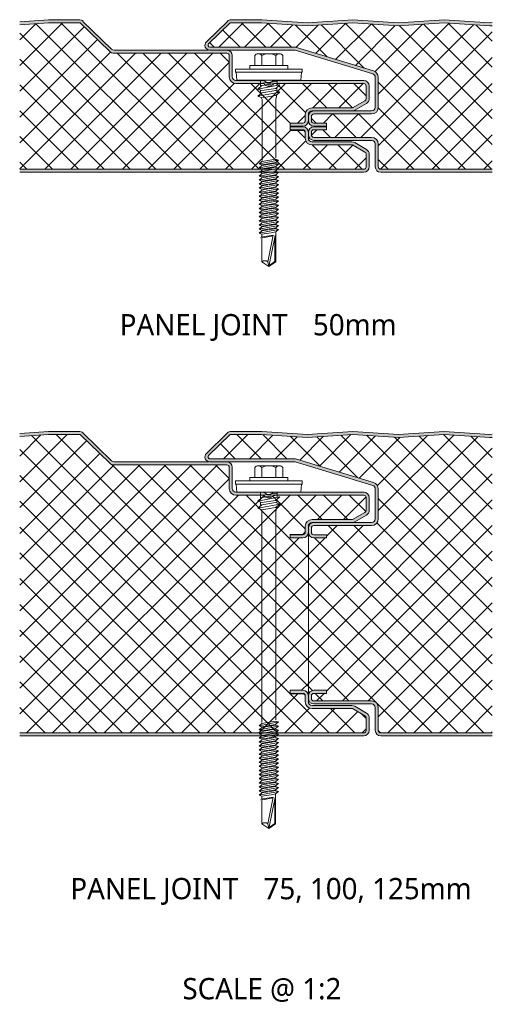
# Model space of a CAD drawing. Header units: millimetres. Extents: x 5533 to 13747, y -1673 to 7163.
# Tile 1 of 10: x 9549 to 9704, y -1616 to -1292. Entities that reach past the tile are written whole.
import ezdxf

# ---------------------------------------------------------------- set-up
doc = ezdxf.new("R2010")
doc.units = ezdxf.units.MM
doc.layers.add('A-DETL-GENF', color=92, linetype='Continuous', lineweight=13)
doc.layers.add('G-ANNO-TEXT', color=231, linetype='Continuous', lineweight=9)
doc.styles.add('Yu Gothic_2', font='Yu Gothic.ttf', dxfattribs={"height": 7})
doc.styles.add('Yu Gothic_B', font='Yu Gothic.ttf', dxfattribs={"height": 7})
pattern_1 = [(45, (-4111.38, 1341.802), (-4.242641, 4.242641), []), (135, (-4111.38, 1341.802), (-4.242641, -4.242641), [])]
pattern_2 = [(45, (-4111.38, 1527.248), (-4.242641, 4.242641), []), (135, (-4111.38, 1527.248), (-4.242641, -4.242641), [])]

# ---------------------------------------------------------------- blocks, each defined once
blk = doc.blocks.new('HFX 1000 - SATINLINE - FLAT - HFX 1000 50mm - JOINT - SATINLINE - FLAT-4508032-ALL PANELS 13')
at = {"layer": 'A-DETL-GENF'}
h = blk.add_hatch(color=256, dxfattribs=at)
h.paths.add_polyline_path([(0, 0), (113.09, 0), (113.55, 0.06), (113.99, 0.24), (114.36, 0.53), (114.65, 0.9), (114.83, 1.33), (114.89, 1.8), (114.89, 5.96), (114.83, 6.43), (114.65, 6.86), (114.36, 7.23), (113.99, 7.52), (110.11, 9.76), (109.67, 9.94), (109.21, 10), (96.09, 10), (95.78, 10.04), (95.49, 10.16), (95.24, 10.35), (95.05, 10.6), (94.93, 10.89), (94.89, 11.2), (94.88, 13.22), (94.83, 13.67), (94.65, 14.1), (94.36, 14.47), (93.99, 14.76), (93.55, 14.94), (93.09, 15), (88.89, 15), (88.89, 14), (93.09, 14), (93.29, 13.97), (93.49, 13.89), (93.65, 13.76), (93.78, 13.59), (93.86, 13.41), (93.89, 13.2), (93.89, 11.18), (93.96, 10.63), (94.18, 10.1), (94.53, 9.64), (94.99, 9.29), (95.52, 9.07), (96.09, 9), (109.42, 9), (113.49, 6.65), (113.65, 6.53), (113.78, 6.36), (113.86, 6.17), (113.89, 5.95), (113.89, 1.8), (113.86, 1.59), (113.78, 1.4), (113.65, 1.23), (113.49, 1.11), (113.29, 1.03), (113.09, 1), (0, 1)])
h.paths.add_polyline_path([(88.89, 15.2), (93.09, 15.2), (93.55, 15.26), (93.99, 15.44), (94.36, 15.72), (94.65, 16.1), (94.83, 16.53), (94.88, 17), (94.89, 19), (94.95, 19.35), (95.05, 19.6), (95.24, 19.84), (95.52, 20.05), (95.78, 20.16), (96.09, 20.2), (109.21, 20.2), (109.67, 20.26), (110.11, 20.44), (113.99, 22.68), (114.36, 22.96), (114.65, 23.33), (114.83, 23.77), (114.89, 24.23), (114.89, 28.4), (114.83, 28.86), (114.65, 29.3), (114.36, 29.67), (113.99, 29.95), (113.55, 30.13), (113.09, 30.2), (83.94, 30.2), (83.54, 30.15), (83.22, 30.04), (82.93, 29.89), (82.59, 29.58), (82.37, 29.41), (82.17, 29.33), (81.92, 29.29), (81.68, 29.31), (81.44, 29.39), (81.24, 29.53), (80.95, 29.81), (80.56, 30.04), (80.23, 30.15), (79.84, 30.2), (71.09, 30.2), (70.78, 30.24), (70.49, 30.36), (70.24, 30.55), (70.05, 30.8), (69.93, 31.08), (69.89, 31.4), (69.89, 38.4), (69.83, 38.86), (69.65, 39.3), (69.36, 39.67), (68.99, 39.95), (68.55, 40.13), (68.09, 40.2), (31.04, 40.2), (30.73, 40.23), (30.44, 40.35), (30.2, 40.54), (20.8, 49.68), (20.5, 49.92), (20.16, 50.09), (19.8, 50.18), (19.42, 50.19), (9.41, 50.19), (0, 49.56), (0, 48.56), (9.44, 49.19), (19.88, 49.19), (29.5, 39.82), (29.95, 39.48), (30.48, 39.27), (31.04, 39.2), (68.09, 39.2), (68.29, 39.17), (68.49, 39.09), (68.65, 38.96), (68.78, 38.8), (68.86, 38.6), (68.89, 38.4), (68.89, 31.4), (68.96, 30.83), (69.18, 30.3), (69.53, 29.84), (69.99, 29.49), (70.52, 29.27), (71.09, 29.2), (80.24, 29.2), (80.56, 28.83), (80.96, 28.56), (81.41, 28.39), (81.89, 28.33), (82.37, 28.39), (82.82, 28.56), (83.22, 28.83), (83.54, 29.2), (113.09, 29.2), (113.29, 29.17), (113.49, 29.09), (113.65, 28.96), (113.78, 28.8), (113.86, 28.6), (113.89, 28.4), (113.89, 24.23), (113.86, 24.03), (113.78, 23.83), (113.65, 23.67), (113.49, 23.54), (109.42, 21.2), (96.09, 21.2), (95.52, 21.12), (94.99, 20.9), (94.53, 20.55), (94.18, 20.1), (93.96, 19.56), (93.89, 19), (93.89, 17), (93.86, 16.79), (93.78, 16.6), (93.65, 16.43), (93.49, 16.3), (93.29, 16.22), (93.09, 16.2), (88.89, 16.2)])
h = blk.add_hatch(dxfattribs=at)
h.set_pattern_fill('FP_5', color=256, style=0, pattern_type=2)
h.set_pattern_definition(pattern_1)
h.paths.add_polyline_path([(0, 1), (113.09, 1), (113.29, 1.03), (113.49, 1.11), (113.65, 1.23), (113.78, 1.4), (113.86, 1.59), (113.89, 1.8), (113.89, 5.96), (113.86, 6.17), (113.78, 6.36), (113.65, 6.53), (113.49, 6.65), (109.42, 9), (96.09, 9), (95.52, 9.07), (94.99, 9.29), (94.53, 9.64), (94.18, 10.1), (93.96, 10.63), (93.88, 11.2), (93.88, 13.07), (93.84, 13.26), (93.76, 13.44), (93.63, 13.59), (93.47, 13.71), (93.28, 13.78), (93.09, 13.8), (88.89, 13.8), (88.89, 16.2), (93.09, 16.2), (93.29, 16.22), (93.49, 16.3), (93.65, 16.43), (93.78, 16.6), (93.86, 16.79), (93.89, 17), (93.89, 19), (93.96, 19.56), (94.18, 20.1), (94.53, 20.55), (94.99, 20.9), (95.52, 21.12), (96.09, 21.2), (109.42, 21.2), (113.49, 23.54), (113.65, 23.67), (113.78, 23.83), (113.86, 24.03), (113.89, 24.23), (113.89, 28.4), (113.86, 28.6), (113.78, 28.8), (113.65, 28.96), (113.49, 29.09), (113.29, 29.17), (113.09, 29.2), (83.54, 29.2), (83.22, 28.83), (82.82, 28.56), (82.37, 28.39), (81.89, 28.33), (81.41, 28.39), (80.96, 28.56), (80.56, 28.83), (80.24, 29.2), (71.09, 29.2), (70.52, 29.27), (69.99, 29.49), (69.53, 29.84), (69.18, 30.3), (68.96, 30.83), (68.89, 31.4), (68.89, 38.4), (68.86, 38.6), (68.78, 38.8), (68.65, 38.96), (68.49, 39.09), (68.29, 39.17), (68.09, 39.2), (30.94, 39.21), (30.48, 39.27), (29.95, 39.48), (29.5, 39.82), (19.88, 49.19), (9.44, 49.19), (0, 48.56), (0, 39.21)])
h = blk.add_hatch(color=256, dxfattribs=at)
h.paths.add_polyline_path([(128.16, 0), (155.35, 0), (155.35, 1), (118.68, 1), (118.48, 1.03), (118.28, 1.11), (118.12, 1.23), (117.99, 1.4), (117.91, 1.59), (117.88, 1.8), (117.88, 9.3), (117.81, 9.87), (117.59, 10.4), (117.24, 10.86), (116.78, 11.21), (116.25, 11.43), (115.68, 11.5), (96.68, 11.5), (96.48, 11.53), (96.28, 11.61), (96.12, 11.73), (95.99, 11.9), (95.91, 12.09), (95.88, 12.3), (95.88, 13.2), (95.91, 13.41), (95.99, 13.6), (96.12, 13.77), (96.28, 13.89), (96.48, 13.97), (96.68, 14), (100.88, 14), (100.88, 15), (96.68, 15), (96.22, 14.94), (95.78, 14.76), (95.41, 14.47), (95.13, 14.1), (94.95, 13.67), (94.88, 13.2), (94.9, 12.21), (94.95, 11.83), (95.13, 11.4), (95.41, 11.03), (95.78, 10.74), (96.22, 10.56), (96.68, 10.5), (115.68, 10.5), (116, 10.46), (116.28, 10.34), (116.53, 10.15), (116.72, 9.9), (116.84, 9.61), (116.88, 9.3), (116.88, 1.8), (116.95, 1.33), (117.13, 0.9), (117.41, 0.53), (117.78, 0.24), (118.22, 0.06), (118.68, 0), (119.45, 0)])
h.paths.add_polyline_path([(100.88, 15.2), (100.88, 16.2), (96.68, 16.2), (96.48, 16.22), (96.28, 16.3), (96.12, 16.43), (95.99, 16.6), (95.91, 16.79), (95.88, 17), (95.88, 18.4), (95.91, 18.6), (95.99, 18.8), (96.12, 18.96), (96.28, 19.09), (96.48, 19.17), (96.68, 19.2), (115.68, 19.2), (116.25, 19.27), (116.78, 19.49), (117.24, 19.84), (117.59, 20.3), (117.81, 20.83), (117.88, 21.4), (117.88, 31.26), (117.81, 31.82), (117.6, 32.34), (117.27, 32.79), (116.84, 33.14), (116.33, 33.37), (90.68, 41.2), (62.49, 41.2), (62.35, 41.21), (62.21, 41.26), (62.07, 41.37), (62, 41.45), (61.93, 41.57), (61.89, 41.71), (61.89, 41.87), (61.93, 42.01), (62, 42.14), (62.1, 42.25), (69.23, 49.2), (79.52, 49.2), (94.55, 48.19), (109.55, 49.2), (124.55, 48.19), (139.55, 49.2), (154.55, 48.19), (155.35, 48.24), (155.35, 49.25), (154.46, 49.2), (139.55, 50.2), (124.46, 49.2), (109.55, 50.2), (94.46, 49.2), (79.52, 50.2), (69.55, 50.2), (69.09, 50.14), (68.66, 49.96), (68.3, 49.68), (61.37, 42.94), (61.13, 42.65), (60.97, 42.31), (60.89, 41.94), (60.91, 41.56), (61.01, 41.19), (61.19, 40.86), (61.44, 40.58), (61.76, 40.37), (62.11, 40.24), (62.49, 40.2), (90.54, 40.2), (116.03, 32.41), (116.33, 32.27), (116.55, 32.09), (116.73, 31.85), (116.85, 31.57), (116.88, 31.26), (116.88, 21.4), (116.84, 21.08), (116.72, 20.8), (116.53, 20.55), (116.25, 20.34), (116, 20.24), (115.68, 20.2), (96.68, 20.2), (96.22, 20.13), (95.78, 19.95), (95.41, 19.67), (95.11, 19.25), (94.95, 18.86), (94.88, 18.3), (94.88, 17), (94.95, 16.53), (95.13, 16.1), (95.41, 15.72), (95.78, 15.44), (96.22, 15.26), (96.68, 15.2), (97.68, 15.2)])
h = blk.add_hatch(dxfattribs=at)
h.set_pattern_fill('FP_5', color=256, style=0, pattern_type=2)
h.set_pattern_definition(pattern_1)
h.paths.add_polyline_path([(119.45, 1), (155.35, 1), (155.35, 48.24), (154.55, 48.19), (139.55, 49.2), (124.55, 48.19), (109.55, 49.2), (94.55, 48.19), (79.52, 49.2), (69.23, 49.2), (62.07, 42.23), (61.98, 42.11), (61.92, 41.99), (61.89, 41.85), (61.89, 41.71), (61.93, 41.57), (62, 41.45), (62.1, 41.34), (62.21, 41.26), (62.35, 41.21), (62.49, 41.2), (90.68, 41.2), (116.33, 33.37), (116.84, 33.14), (117.27, 32.79), (117.6, 32.34), (117.81, 31.82), (117.88, 31.26), (117.88, 21.4), (117.81, 20.83), (117.59, 20.3), (117.24, 19.84), (116.78, 19.49), (116.25, 19.27), (115.68, 19.2), (96.68, 19.2), (96.48, 19.17), (96.28, 19.09), (96.12, 18.96), (95.99, 18.8), (95.91, 18.6), (95.88, 18.4), (95.88, 17), (95.91, 16.79), (95.99, 16.6), (96.12, 16.43), (96.28, 16.3), (96.48, 16.22), (96.68, 16.2), (100.88, 16.2), (100.88, 14), (96.68, 14), (96.48, 13.97), (96.28, 13.89), (96.12, 13.77), (95.99, 13.6), (95.91, 13.41), (95.88, 13.2), (95.88, 12.3), (95.91, 12.09), (95.99, 11.9), (96.12, 11.73), (96.28, 11.61), (96.48, 11.53), (96.68, 11.5), (115.68, 11.5), (116.25, 11.43), (116.78, 11.21), (117.24, 10.86), (117.59, 10.4), (117.81, 9.87), (117.88, 9.3), (117.88, 1.8), (117.91, 1.59), (117.99, 1.4), (118.12, 1.23), (118.28, 1.11), (118.48, 1.03), (118.68, 1)])
for p, q in [((9.41, 50.19), (0, 49.56)), ((9.44, 49.19), (0, 48.56)), ((19.42, 50.19), (9.41, 50.19)), ((19.88, 49.19), (9.44, 49.19)), ((29.5, 39.82), (19.88, 49.19)), ((30.2, 40.54), (20.8, 49.68)), ((68.3, 49.68), (61.37, 42.94)), ((69.23, 49.2), (62.07, 42.23)), ((79.52, 49.2), (69.23, 49.2)), ((79.55, 50.2), (69.55, 50.2)), ((94.55, 48.19), (79.52, 49.2)), ((94.55, 49.19), (79.55, 50.2)), ((109.55, 50.2), (94.55, 49.19)), ((109.55, 49.2), (94.55, 48.19)), ((124.55, 49.19), (109.55, 50.2)), ((124.55, 48.19), (109.55, 49.2)), ((139.55, 50.2), (124.55, 49.19)), ((139.55, 49.2), (124.55, 48.19)), ((154.55, 49.19), (139.55, 50.2)), ((154.55, 48.19), (139.55, 49.2)), ((155.35, 49.25), (154.55, 49.19)), ((155.35, 48.24), (154.55, 48.19)), ((62.11, 40.2), (31.04, 40.2)), ((68.09, 39.2), (31.04, 39.2)), ((62.49, 41.2), (90.68, 41.2)), ((62.49, 40.2), (90.54, 40.2)), ((78.41, 39), (85.37, 39)), ((90.54, 40.2), (116.03, 32.41)), ((90.68, 41.2), (116.33, 33.37)), ((68.89, 31.4), (68.89, 38.4)), ((69.89, 31.4), (69.89, 38.4)), ((77.25, 38.47), (77.25, 35.15)), ((79.57, 38.47), (79.57, 35.15)), ((84.21, 38.47), (84.21, 35.15)), ((86.53, 38.47), (86.53, 35.15)), ((92.89, 34), (70.89, 34)), ((70.89, 34), (70.89, 33)), ((70.89, 33), (92.89, 33)), ((71.14, 33), (71.36, 30.31)), ((88.14, 35.15), (75.64, 35.15)), ((75.64, 35.15), (75.64, 34)), ((88.14, 34), (88.14, 35.15)), ((92.41, 30.31), (92.64, 33)), ((92.89, 33), (92.89, 34)), ((79.84, 30.2), (71.09, 30.2)), ((80.24, 29.2), (71.09, 29.2)), ((92.41, 30.31), (71.36, 30.31)), ((79.2, 30.31), (79.2, 28.18)), ((84.59, 30.05), (79.2, 29.22)), ((84.59, 29.32), (79.64, 28.56)), ((113.09, 29.2), (83.54, 29.2)), ((113.09, 30.2), (83.94, 30.2)), ((84.59, 30.31), (84.59, 28.61)), ((116.88, 31.26), (116.88, 21.4)), ((117.88, 31.26), (117.88, 21.4)), ((78.28, 27.38), (85.49, 28.78)), ((79.64, 28.56), (78.28, 27.38)), ((79.64, 26.91), (78.28, 27.38)), ((78.28, 25.01), (85.49, 26.41)), ((79.64, 26.19), (78.28, 25.01)), ((79.2, 27.07), (79.2, 25.81)), ((84.14, 27.6), (79.64, 26.91)), ((84.14, 26.88), (79.64, 26.19)), ((85.49, 28.78), (84.14, 27.6)), ((85.49, 26.41), (84.14, 26.88)), ((84.14, 25.23), (85.49, 26.41)), ((84.5, 27.92), (84.5, 26.75)), ((113.89, 24.23), (113.89, 28.4)), ((114.89, 24.23), (114.89, 28.4)), ((78.28, 25.01), (79.64, 24.54)), ((79.32, 24.65), (79.65, 23.92)), ((79.64, 24.54), (84.14, 25.23)), ((79.65, 23.92), (79.65, 3.92)), ((84.15, 23.95), (84.52, 25.57)), ((84.15, 4.74), (84.15, 23.95)), ((109.42, 21.2), (113.49, 23.54)), ((96.09, 21.2), (109.42, 21.2)), ((96.09, 20.2), (96.68, 20.2)), ((115.68, 20.2), (96.68, 20.2)), ((110.11, 20.44), (113.99, 22.68)), ((93.89, 17), (93.89, 19)), ((94.88, 18.4), (94.88, 17)), ((94.89, 18.4), (94.89, 19)), ((95.88, 18.4), (95.88, 17)), ((115.68, 19.2), (96.68, 19.2)), ((88.89, 13.8), (88.89, 16.2)), ((88.89, 16.2), (93.09, 16.2)), ((88.89, 15.2), (93.09, 15.2)), ((93.09, 15), (88.89, 15)), ((88.89, 14), (93.09, 14)), ((93.09, 13.8), (88.89, 13.8)), ((93.88, 11.2), (93.88, 13.07)), ((94.88, 13.2), (94.88, 12.3)), ((95.88, 13.2), (95.88, 12.3)), ((96.68, 16.2), (100.88, 16.2)), ((96.68, 15.2), (100.88, 15.2)), ((100.88, 15), (96.68, 15)), ((100.88, 14), (96.68, 14)), ((100.88, 16.2), (100.88, 14)), ((94.89, 11.2), (94.89, 12.3)), ((109.21, 10), (96.09, 10)), ((96.68, 11.5), (115.68, 11.5)), ((96.68, 10.5), (115.68, 10.5)), ((113.99, 7.52), (110.11, 9.76)), ((109.42, 9), (96.09, 9)), ((113.49, 6.65), (109.42, 9)), ((116.88, 9.3), (116.88, 1.8)), ((117.88, 9.3), (117.88, 1.8)), ((78.74, 2.83), (85.04, 4.05)), ((79.64, 3.61), (78.74, 2.83)), ((79.64, 3.61), (84.14, 4.36)), ((79.64, 2.52), (84.14, 3.27)), ((85.04, 4.05), (84.14, 4.36)), ((85.04, 4.05), (84.14, 3.27)), ((113.89, 1.8), (113.89, 5.96)), ((114.89, 1.8), (114.89, 5.96)), ((0, 1), (113.09, 1)), ((0, 0), (113.09, 0)), ((78.74, 2.83), (79.64, 2.52)), ((78.74, 1.48), (85.04, 2.71)), ((79.64, 2.26), (78.74, 1.48)), ((78.74, 1.48), (79.64, 1.17)), ((78.74, 0.14), (79.84, 0.35)), ((78.74, 0.14), (79.64, -0.17)), ((79.13, 0.21), (79.72, 0.67)), ((84.14, 3.01), (79.64, 2.26)), ((84.14, 1.92), (79.64, 1.17)), ((84.14, 1.67), (79.64, 0.92)), ((79.65, 0.31), (85.04, 1.36)), ((80.49, -0.29), (84.14, 0.32)), ((85.04, 0.01), (80.99, -0.77)), ((85.04, 0.01), (83.91, 0.4)), ((85.04, 1.36), (83.97, 0.29)), ((85.04, 2.71), (84.14, 3.01)), ((85.04, 2.71), (84.14, 1.92)), ((85.04, 1.36), (84.14, 1.67)), ((85.04, 0.01), (84.14, -0.77)), ((118.68, 1), (155.35, 1)), ((118.68, 0), (155.35, 0)), ((79.64, -0.43), (78.74, -1.21)), ((80.99, -0.77), (78.74, -1.21)), ((78.74, -1.21), (79.64, -1.52)), ((79.64, -1.78), (78.74, -2.56)), ((78.74, -2.56), (82.13, -1.9)), ((78.74, -2.56), (79.64, -2.87)), ((78.74, -3.9), (83.28, -3.02)), ((79.64, -3.12), (78.74, -3.9)), ((79.64, -0.43), (80.49, -0.29)), ((79.64, -1.52), (81.44, -1.22)), ((81.66, -1.44), (79.64, -1.78)), ((82.61, -2.37), (79.64, -2.87)), ((82.84, -2.59), (79.64, -3.12)), ((81.44, -1.22), (84.14, -0.77)), ((84.14, -1.03), (81.98, -1.39)), ((82.13, -1.9), (85.04, -1.33)), ((84.14, -2.12), (82.61, -2.37)), ((84.14, -2.37), (82.84, -2.59)), ((83.28, -3.02), (85.04, -2.68)), ((85.04, -2.68), (84.1, -3.47)), ((85.04, -1.33), (84.14, -1.03)), ((85.04, -1.33), (84.14, -2.12)), ((85.04, -2.68), (84.14, -2.37)), ((78.74, -3.9), (79.64, -4.21)), ((79.64, -4.47), (78.74, -5.25)), ((78.74, -5.25), (82.13, -4.59)), ((78.74, -5.25), (79.64, -5.56)), ((79.64, -5.82), (78.74, -6.6)), ((78.74, -6.6), (82.13, -5.94)), ((79.64, -4.21), (83.78, -3.52)), ((81.66, -4.13), (79.64, -4.47)), ((82.61, -5.06), (79.64, -5.56)), ((81.66, -5.48), (79.64, -5.82)), ((82.61, -6.42), (79.64, -6.91)), ((84.14, -3.72), (81.98, -4.08)), ((84.14, -5.07), (81.98, -5.43)), ((84.14, -6.41), (81.98, -6.77)), ((82.13, -4.59), (85.04, -4.03)), ((82.13, -5.94), (85.04, -5.38)), ((84.14, -4.81), (82.61, -5.06)), ((84.14, -6.16), (82.61, -6.42)), ((85.04, -4.03), (84.14, -3.72)), ((85.04, -4.03), (84.14, -4.81)), ((85.04, -5.38), (84.14, -5.07)), ((85.04, -5.38), (84.14, -6.16)), ((85.04, -6.72), (84.14, -6.41)), ((78.74, -6.6), (79.64, -6.91)), ((79.64, -7.16), (78.74, -7.94)), ((78.74, -7.94), (82.13, -7.29)), ((78.74, -7.94), (79.64, -8.25)), ((79.64, -8.51), (78.74, -9.29)), ((78.74, -9.29), (82.13, -8.63)), ((78.74, -9.29), (79.64, -9.6)), ((81.66, -6.83), (79.64, -7.16)), ((82.61, -7.76), (79.64, -8.25)), ((81.66, -8.17), (79.64, -8.51)), ((82.61, -9.1), (79.64, -9.6)), ((81.66, -9.52), (79.64, -9.86)), ((84.14, -7.76), (81.98, -8.12)), ((84.14, -9.11), (81.98, -9.47)), ((82.13, -7.29), (85.04, -6.72)), ((82.13, -8.63), (85.04, -8.07)), ((82.13, -9.98), (85.04, -9.41)), ((84.14, -7.5), (82.61, -7.76)), ((84.14, -8.85), (82.61, -9.1)), ((85.04, -6.72), (84.14, -7.5)), ((85.04, -8.07), (84.14, -7.76)), ((85.04, -8.07), (84.14, -8.85)), ((85.04, -9.41), (84.14, -9.11)), ((85.04, -9.41), (84.14, -10.2)), ((79.64, -9.86), (78.74, -10.64)), ((78.74, -10.64), (82.13, -9.98)), ((78.74, -10.64), (79.64, -10.95)), ((79.64, -11.2), (78.74, -11.98)), ((78.74, -11.98), (82.13, -11.33)), ((78.74, -11.98), (79.64, -12.29)), ((79.64, -12.55), (78.74, -13.33)), ((78.74, -13.33), (82.13, -12.67)), ((82.61, -10.45), (79.64, -10.95)), ((81.66, -10.87), (79.64, -11.2)), ((82.61, -11.8), (79.64, -12.29)), ((81.66, -12.21), (79.64, -12.55)), ((84.14, -10.45), (81.98, -10.81)), ((84.14, -11.8), (81.98, -12.16)), ((82.13, -11.33), (85.04, -10.76)), ((82.13, -12.67), (85.04, -12.11)), ((84.14, -10.2), (82.61, -10.45)), ((84.14, -11.54), (82.61, -11.8)), ((84.14, -12.89), (82.61, -13.14)), ((85.04, -10.76), (84.14, -10.45)), ((85.04, -10.76), (84.14, -11.54)), ((85.04, -12.11), (84.14, -11.8)), ((85.04, -12.11), (84.14, -12.89)), ((78.74, -13.33), (79.64, -13.64)), ((79.64, -13.9), (78.74, -14.68)), ((78.74, -14.68), (82.13, -14.02)), ((78.74, -14.68), (79.64, -14.99)), ((79.64, -15.24), (78.74, -16.03)), ((78.74, -16.03), (82.13, -15.37)), ((78.74, -16.03), (79.64, -16.33)), ((82.61, -13.14), (79.64, -13.64)), ((81.66, -13.56), (79.64, -13.9)), ((82.61, -14.49), (79.64, -14.99)), ((81.66, -14.91), (79.64, -15.24)), ((82.61, -15.84), (79.64, -16.33)), ((84.14, -13.15), (81.98, -13.51)), ((84.14, -14.49), (81.98, -14.85)), ((84.14, -15.84), (81.98, -16.2)), ((82.13, -14.02), (85.04, -13.45)), ((82.13, -15.37), (85.04, -14.8)), ((82.13, -16.71), (85.04, -16.15)), ((84.14, -14.24), (82.61, -14.49)), ((84.14, -15.58), (82.61, -15.84)), ((85.04, -13.45), (84.14, -13.15)), ((85.04, -13.45), (84.14, -14.24)), ((85.04, -14.8), (84.14, -14.49)), ((85.04, -14.8), (84.14, -15.58)), ((85.04, -16.15), (84.14, -15.84)), ((85.04, -16.15), (84.14, -16.93)), ((79.64, -16.59), (78.74, -17.37)), ((78.74, -17.37), (82.13, -16.71)), ((78.74, -17.37), (79.64, -17.68)), ((79.64, -17.94), (78.74, -18.72)), ((78.74, -18.72), (82.13, -18.06)), ((78.74, -18.72), (79.64, -19.03)), ((79.64, -19.28), (78.74, -20.07)), ((78.74, -20.07), (82.13, -19.41)), ((81.66, -16.25), (79.64, -16.59)), ((82.61, -17.18), (79.64, -17.68)), ((81.66, -17.6), (79.64, -17.94)), ((82.61, -18.53), (79.64, -19.03)), ((81.66, -18.95), (79.64, -19.28)), ((84.14, -17.19), (81.98, -17.55)), ((84.14, -18.53), (81.98, -18.89)), ((82.13, -18.06), (85.04, -17.49)), ((82.13, -19.41), (85.04, -18.84)), ((84.14, -16.93), (82.61, -17.18)), ((84.14, -18.28), (82.61, -18.53)), ((85.04, -17.49), (84.14, -17.19)), ((85.04, -17.49), (84.14, -18.28)), ((85.04, -18.84), (84.14, -18.53)), ((85.04, -18.84), (84.14, -19.62)), ((78.74, -20.07), (79.64, -20.37)), ((83.37, -20.64), (79.25, -21.37)), ((79.31, -21.69), (83.32, -20.91)), ((82.61, -19.88), (79.64, -20.37)), ((79.64, -20.37), (79.64, -21.3)), ((79.64, -21.9), (79.64, -29.46)), ((81.54, -29.46), (83.37, -20.64)), ((84.02, -20.78), (81.89, -31.03)), ((84.14, -19.62), (82.61, -19.88)), ((83.87, -21.47), (83.87, -29.32)), ((84.14, -29.46), (84.14, -19.62)), ((79.64, -29.46), (81.89, -31.03)), ((81.89, -31.03), (81.54, -29.46)), ((81.89, -31.03), (84.14, -29.46)), ((83.87, -29.32), (81.97, -30.66))]:
    blk.add_line(p, q, dxfattribs=at)
for centre, radius, start, end in [((19.55, 48.4), 1.8, 45.7585, 94.1532), ((69.55, 48.4), 1.8, 90, 134.2415), ((62.49, 41.8), 1.6, 134.2415, 270), ((62.49, 41.8), 0.6, 134.2415, 270), ((31.04, 41.4), 2.2, 225.7585, 270), ((31.04, 41.4), 1.2, 225.7585, 270), ((68.09, 38.4), 1.8, 0, 90), ((68.09, 38.4), 0.8, 360, 90), ((78.41, 37.45), 1.54, 41.3319, 138.6681), ((81.89, 33.61), 5.39, 64.5175, 115.4825), ((85.37, 37.45), 1.54, 41.3319, 138.6681), ((115.68, 31.26), 1.2, 360, 73.0233), ((115.68, 31.26), 2.2, 0, 73.0233), ((71.09, 31.4), 2.2, 180, 270), ((71.09, 31.4), 1.2, 180, 270), ((79.84, 28.4), 1.8, 39.0866, 90), ((81.89, 30.33), 2, 214.5, 325.5), ((81.89, 30.29), 1, 229.2962, 314.9902), ((83.94, 28.4), 1.8, 90, 135.0864), ((113.09, 28.4), 1.8, 360, 90), ((113.09, 28.4), 0.8, 360, 90), ((113.09, 24.23), 0.8, 300, 360), ((113.09, 24.23), 1.8, 300, 360), ((96.09, 19), 2.2, 90, 180), ((96.68, 18.4), 1.8, 90, 180), ((96.09, 19), 1.2, 90, 180), ((109.21, 22), 1.8, 270, 300), ((115.68, 21.4), 1.2, 270, 0), ((115.68, 21.4), 2.2, 270, 0), ((93.09, 17), 1.8, 270, 360), ((93.09, 17), 0.8, 270, 360), ((96.68, 17), 1.8, 180, 270), ((96.68, 18.4), 0.8, 90, 180), ((96.68, 17), 0.8, 180, 270), ((93.09, 13.2), 1.8, 0.0248, 90), ((93.09, 13.2), 0.8, 4.6767, 90), ((93.09, 13), 0.8, 4.7467, 90), ((96.68, 13.2), 1.8, 90, 180), ((96.68, 13.2), 0.8, 90, 180), ((96.09, 11.2), 2.2, 180, 270), ((96.68, 12.3), 1.8, 180, 270), ((96.09, 11.2), 1.2, 180, 270), ((96.68, 12.3), 0.8, 180, 270), ((109.21, 8.2), 1.8, 60, 90), ((115.68, 9.3), 2.2, 0, 90), ((115.68, 9.3), 1.2, 0, 90), ((113.09, 5.96), 0.8, 360, 60), ((113.09, 5.96), 1.8, 0, 60), ((113.09, 1.8), 1.8, 270, 360), ((113.09, 1.8), 0.8, 270, 0), ((118.68, 1.8), 1.8, 180, 270), ((118.68, 1.8), 0.8, 180, 270), ((80.59, -30.49), 1.41, 47.2756, 132.7244)]:
    blk.add_arc(centre, radius, start, end, dxfattribs=at)
blk = doc.blocks.new('HFX 1000 - SATINLINE - FLAT - HFX 1000 100mm - JOINT - SATINLINE - FLAT-4508030-ALL PANELS 13')
at = {"layer": 'A-DETL-GENF'}
h = blk.add_hatch(color=256, dxfattribs=at)
h.paths.add_polyline_path([(0, 0), (113.09, 0), (113.55, 0.06), (113.99, 0.24), (114.36, 0.53), (114.65, 0.9), (114.83, 1.33), (114.89, 1.8), (114.89, 5.96), (114.83, 6.43), (114.65, 6.86), (114.36, 7.23), (113.99, 7.52), (110.11, 9.76), (109.67, 9.94), (109.21, 10), (96.09, 10), (95.78, 10.04), (95.49, 10.16), (95.24, 10.35), (95.05, 10.6), (94.93, 10.89), (94.89, 11.2), (94.88, 13.22), (94.83, 13.67), (94.65, 14.1), (94.36, 14.47), (93.99, 14.76), (93.55, 14.94), (93.09, 15), (88.89, 15), (88.89, 14), (93.09, 14), (93.29, 13.97), (93.49, 13.89), (93.65, 13.76), (93.78, 13.59), (93.86, 13.41), (93.89, 13.18), (93.89, 11.2), (93.96, 10.63), (94.18, 10.1), (94.53, 9.64), (94.99, 9.29), (95.52, 9.07), (96.09, 9), (109.42, 9), (113.49, 6.65), (113.65, 6.53), (113.78, 6.36), (113.86, 6.17), (113.89, 5.96), (113.89, 1.8), (113.86, 1.59), (113.78, 1.4), (113.65, 1.23), (113.49, 1.11), (113.29, 1.03), (113.09, 1), (0, 1)])
h.paths.add_polyline_path([(88.89, 65.19), (93.09, 65.19), (93.55, 65.26), (93.99, 65.44), (94.36, 65.72), (94.65, 66.09), (94.83, 66.53), (94.88, 67.05), (94.89, 68.99), (94.95, 69.35), (95.05, 69.59), (95.24, 69.84), (95.49, 70.03), (95.78, 70.15), (96.09, 70.19), (109.21, 70.2), (109.67, 70.26), (110.11, 70.44), (113.99, 72.67), (114.36, 72.96), (114.65, 73.33), (114.83, 73.77), (114.89, 74.23), (114.89, 78.39), (114.83, 78.86), (114.65, 79.29), (114.36, 79.67), (113.99, 79.95), (113.55, 80.13), (113.02, 80.19), (83.94, 80.19), (83.54, 80.14), (83.22, 80.04), (82.93, 79.89), (82.59, 79.58), (82.37, 79.41), (82.17, 79.33), (81.92, 79.29), (81.68, 79.31), (81.44, 79.39), (81.23, 79.53), (80.95, 79.81), (80.56, 80.04), (80.23, 80.15), (79.84, 80.19), (71.09, 80.19), (70.78, 80.24), (70.49, 80.36), (70.24, 80.55), (70.04, 80.83), (69.93, 81.08), (69.89, 81.39), (69.89, 88.39), (69.83, 88.86), (69.65, 89.29), (69.36, 89.67), (68.99, 89.95), (68.55, 90.13), (68.09, 90.19), (31.04, 90.19), (30.73, 90.23), (30.44, 90.35), (30.2, 90.53), (20.8, 99.68), (20.5, 99.92), (20.16, 100.09), (19.8, 100.18), (19.42, 100.19), (9.41, 100.19), (0, 99.56), (0, 98.56), (9.44, 99.19), (19.88, 99.19), (29.5, 89.82), (29.95, 89.48), (30.48, 89.27), (31.04, 89.19), (68.09, 89.19), (68.29, 89.17), (68.49, 89.09), (68.65, 88.96), (68.78, 88.79), (68.86, 88.6), (68.89, 88.39), (68.89, 81.39), (68.96, 80.83), (69.18, 80.29), (69.53, 79.84), (69.99, 79.49), (70.52, 79.27), (71.09, 79.19), (80.24, 79.19), (80.56, 78.83), (80.96, 78.56), (81.41, 78.39), (81.91, 78.33), (82.37, 78.39), (82.82, 78.56), (83.22, 78.83), (83.54, 79.19), (113.09, 79.19), (113.29, 79.17), (113.49, 79.09), (113.65, 78.96), (113.78, 78.79), (113.86, 78.6), (113.89, 78.33), (113.89, 74.23), (113.86, 74.03), (113.78, 73.83), (113.65, 73.67), (113.49, 73.54), (109.42, 71.19), (96.09, 71.19), (95.52, 71.12), (94.99, 70.9), (94.53, 70.55), (94.18, 70.09), (93.96, 69.56), (93.89, 68.99), (93.88, 66.97), (93.86, 66.79), (93.78, 66.59), (93.63, 66.41), (93.49, 66.3), (93.29, 66.22), (93.09, 66.19), (88.89, 66.19)])
h = blk.add_hatch(dxfattribs=at)
h.set_pattern_fill('FP_6', color=256, style=0, pattern_type=2)
h.set_pattern_definition(pattern_2)
h.paths.add_polyline_path([(0, 1), (113.09, 1), (113.29, 1.03), (113.49, 1.11), (113.65, 1.23), (113.78, 1.4), (113.86, 1.59), (113.89, 1.8), (113.89, 5.96), (113.86, 6.17), (113.78, 6.36), (113.65, 6.53), (113.49, 6.65), (109.42, 9), (96.09, 9), (95.52, 9.07), (94.99, 9.29), (94.53, 9.64), (94.18, 10.1), (93.96, 10.63), (93.88, 11.2), (93.88, 13.07), (93.84, 13.26), (93.76, 13.44), (93.63, 13.59), (93.47, 13.71), (93.28, 13.78), (93.09, 13.8), (88.89, 13.8), (88.89, 15), (93.09, 15), (93.55, 14.94), (93.99, 14.76), (94.36, 14.47), (94.65, 14.1), (94.83, 13.67), (94.88, 13.22), (94.88, 66.97), (94.83, 66.53), (94.65, 66.09), (94.36, 65.72), (93.99, 65.44), (93.55, 65.26), (93.09, 65.19), (88.89, 65.19), (88.89, 66.31), (93.09, 66.31), (93.28, 66.34), (93.47, 66.41), (93.63, 66.52), (93.76, 66.67), (93.84, 66.85), (93.88, 67.05), (93.89, 68.99), (93.96, 69.56), (94.18, 70.09), (94.53, 70.55), (94.99, 70.9), (95.52, 71.12), (96.09, 71.19), (109.42, 71.19), (113.49, 73.54), (113.65, 73.67), (113.78, 73.83), (113.86, 74.03), (113.89, 74.23), (113.89, 78.39), (113.86, 78.6), (113.78, 78.79), (113.65, 78.96), (113.49, 79.09), (113.29, 79.17), (113.09, 79.19), (83.54, 79.19), (83.22, 78.83), (82.82, 78.56), (82.37, 78.39), (81.86, 78.33), (81.41, 78.39), (80.96, 78.56), (80.56, 78.83), (80.24, 79.19), (71.09, 79.19), (70.52, 79.27), (69.99, 79.49), (69.53, 79.84), (69.18, 80.29), (68.96, 80.83), (68.89, 81.39), (68.89, 88.39), (68.86, 88.6), (68.78, 88.79), (68.65, 88.96), (68.49, 89.09), (68.29, 89.17), (68.09, 89.19), (31.04, 89.19), (30.48, 89.27), (29.95, 89.48), (29.5, 89.82), (19.88, 99.19), (9.44, 99.19), (0, 98.56), (0, 11.82)])
h = blk.add_hatch(color=256, dxfattribs=at)
h.paths.add_polyline_path([(145.56, 0), (155.35, 0), (155.35, 1), (118.68, 1), (118.48, 1.03), (118.28, 1.11), (118.12, 1.24), (117.99, 1.4), (117.91, 1.59), (117.88, 1.8), (117.88, 9.3), (117.81, 9.87), (117.59, 10.4), (117.24, 10.86), (116.78, 11.21), (116.25, 11.43), (115.68, 11.5), (96.68, 11.5), (96.48, 11.53), (96.28, 11.61), (96.12, 11.74), (95.99, 11.9), (95.91, 12.09), (95.88, 12.3), (95.88, 13.2), (95.91, 13.41), (95.99, 13.6), (96.12, 13.77), (96.28, 13.89), (96.48, 13.97), (96.68, 14), (100.88, 14), (100.88, 15), (96.68, 15), (96.22, 14.94), (95.78, 14.76), (95.41, 14.47), (95.13, 14.1), (94.95, 13.67), (94.88, 13.2), (94.9, 12.21), (94.95, 11.82), (95.13, 11.4), (95.41, 11.03), (95.78, 10.74), (96.22, 10.56), (96.68, 10.5), (115.68, 10.5), (116, 10.46), (116.28, 10.34), (116.53, 10.15), (116.72, 9.9), (116.84, 9.61), (116.88, 9.3), (116.88, 1.8), (116.95, 1.33), (117.13, 0.9), (117.41, 0.53), (117.78, 0.24), (118.22, 0.06), (118.68, 0), (128.16, 0)])
h.paths.add_polyline_path([(100.88, 65.2), (100.88, 66.2), (96.68, 66.2), (96.48, 66.22), (96.28, 66.3), (96.12, 66.43), (95.99, 66.6), (95.91, 66.79), (95.88, 67), (95.88, 68.4), (95.91, 68.6), (95.99, 68.8), (96.12, 68.96), (96.28, 69.09), (96.48, 69.17), (96.68, 69.2), (115.68, 69.2), (116.25, 69.27), (116.78, 69.49), (117.24, 69.84), (117.59, 70.3), (117.81, 70.83), (117.88, 71.4), (117.88, 81.26), (117.81, 81.82), (117.6, 82.34), (117.27, 82.79), (116.84, 83.14), (116.33, 83.37), (90.68, 91.2), (62.49, 91.2), (62.35, 91.21), (62.21, 91.26), (62.07, 91.37), (62, 91.45), (61.93, 91.57), (61.89, 91.71), (61.89, 91.87), (61.93, 92.01), (62, 92.14), (62.1, 92.25), (69.23, 99.2), (79.52, 99.2), (94.55, 98.19), (109.55, 99.2), (124.55, 98.19), (139.55, 99.2), (154.55, 98.19), (155.35, 98.24), (155.35, 99.25), (154.46, 99.2), (139.55, 100.2), (124.46, 99.2), (109.55, 100.2), (94.46, 99.2), (79.52, 100.2), (69.55, 100.2), (69.09, 100.14), (68.66, 99.96), (68.3, 99.68), (61.37, 92.94), (61.13, 92.65), (60.97, 92.31), (60.89, 91.94), (60.91, 91.56), (61.01, 91.19), (61.19, 90.86), (61.44, 90.58), (61.76, 90.37), (62.11, 90.24), (62.49, 90.2), (90.54, 90.2), (116.03, 82.41), (116.31, 82.29), (116.55, 82.09), (116.73, 81.85), (116.85, 81.57), (116.88, 81.26), (116.88, 71.4), (116.84, 71.08), (116.72, 70.8), (116.53, 70.55), (116.25, 70.34), (116, 70.24), (115.68, 70.2), (96.68, 70.2), (96.22, 70.13), (95.78, 69.95), (95.41, 69.67), (95.13, 69.3), (94.95, 68.86), (94.88, 68.4), (94.88, 67), (94.95, 66.53), (95.13, 66.1), (95.41, 65.72), (95.78, 65.44), (96.22, 65.26), (96.68, 65.2)])
h = blk.add_hatch(dxfattribs=at)
h.set_pattern_fill('FP_6', color=256, style=0, pattern_type=2)
h.set_pattern_definition(pattern_2)
h.paths.add_polyline_path([(119.45, 1), (155.35, 1), (155.35, 98.24), (154.55, 98.19), (139.55, 99.2), (124.55, 98.19), (109.55, 99.2), (94.55, 98.19), (79.52, 99.2), (69.23, 99.2), (62.07, 92.23), (61.98, 92.11), (61.92, 91.99), (61.89, 91.85), (61.89, 91.71), (61.93, 91.57), (62, 91.45), (62.1, 91.34), (62.21, 91.26), (62.35, 91.21), (62.49, 91.2), (90.68, 91.2), (116.33, 83.37), (116.84, 83.14), (117.27, 82.79), (117.6, 82.34), (117.81, 81.82), (117.88, 81.26), (117.88, 71.4), (117.81, 70.83), (117.59, 70.3), (117.24, 69.84), (116.78, 69.49), (116.25, 69.27), (115.68, 69.2), (96.68, 69.2), (96.48, 69.17), (96.28, 69.09), (96.12, 68.96), (95.99, 68.8), (95.91, 68.6), (95.88, 68.4), (95.88, 67), (95.91, 66.79), (95.99, 66.6), (96.12, 66.43), (96.28, 66.3), (96.48, 66.22), (96.68, 66.2), (100.88, 66.2), (100.88, 65.2), (96.68, 65.2), (96.22, 65.26), (95.78, 65.44), (95.41, 65.72), (95.13, 66.1), (94.95, 66.53), (94.88, 67), (94.88, 13.2), (94.95, 13.67), (95.13, 14.1), (95.41, 14.47), (95.78, 14.76), (96.22, 14.94), (96.68, 15), (100.88, 15), (100.88, 14), (96.68, 14), (96.48, 13.97), (96.28, 13.89), (96.12, 13.77), (95.99, 13.6), (95.91, 13.41), (95.88, 13.2), (95.88, 12.3), (95.91, 12.09), (95.99, 11.9), (96.12, 11.74), (96.28, 11.61), (96.48, 11.53), (96.68, 11.5), (115.68, 11.5), (116.25, 11.43), (116.78, 11.21), (117.24, 10.86), (117.59, 10.4), (117.81, 9.87), (117.88, 9.3), (117.88, 1.8), (117.91, 1.59), (117.99, 1.4), (118.12, 1.24), (118.28, 1.11), (118.48, 1.03), (118.68, 1)])
for p, q in [((9.41, 100.19), (0, 99.56)), ((9.44, 99.19), (0, 98.56)), ((19.42, 100.19), (9.41, 100.19)), ((19.88, 99.19), (9.44, 99.19)), ((29.5, 89.82), (19.88, 99.19)), ((30.2, 90.53), (20.8, 99.68)), ((68.3, 99.68), (61.37, 92.94)), ((69.23, 99.2), (62.07, 92.23)), ((79.52, 99.2), (69.23, 99.2)), ((79.55, 100.2), (69.55, 100.2)), ((94.55, 98.19), (79.52, 99.2)), ((94.55, 99.19), (79.55, 100.2)), ((109.55, 100.2), (94.55, 99.19)), ((109.55, 99.2), (94.55, 98.19)), ((124.55, 99.19), (109.55, 100.2)), ((124.55, 98.19), (109.55, 99.2)), ((139.55, 100.2), (124.55, 99.19)), ((139.55, 99.2), (124.55, 98.19)), ((154.55, 99.19), (139.55, 100.2)), ((154.55, 98.19), (139.55, 99.2)), ((155.35, 99.25), (154.55, 99.19)), ((155.35, 98.24), (154.55, 98.19)), ((62.49, 91.2), (90.68, 91.2)), ((90.68, 91.2), (116.33, 83.37)), ((62.11, 90.19), (31.04, 90.19)), ((68.09, 89.19), (31.04, 89.19)), ((62.49, 90.2), (90.54, 90.2)), ((68.89, 81.39), (68.89, 88.39)), ((69.89, 81.39), (69.89, 88.39)), ((77.24, 88.36), (77.24, 85.03)), ((78.4, 88.89), (85.36, 88.89)), ((79.56, 88.36), (79.56, 85.03)), ((84.2, 88.36), (84.2, 85.03)), ((86.52, 88.36), (86.52, 85.03)), ((90.54, 90.2), (116.03, 82.41)), ((88.13, 85.03), (75.63, 85.03)), ((75.63, 85.03), (75.63, 83.89)), ((88.13, 83.89), (88.13, 85.03)), ((92.88, 83.89), (70.88, 83.89)), ((70.88, 83.89), (70.88, 82.89)), ((70.88, 82.89), (92.88, 82.89)), ((71.13, 82.89), (71.36, 80.19)), ((92.41, 80.19), (92.63, 82.89)), ((92.88, 82.89), (92.88, 83.89)), ((116.88, 81.26), (116.88, 71.4)), ((117.88, 81.26), (117.88, 71.4)), ((79.84, 80.19), (71.09, 80.19)), ((80.24, 79.19), (71.09, 79.19)), ((92.41, 80.19), (71.36, 80.19)), ((78.28, 77.27), (85.49, 78.67)), ((79.63, 78.45), (78.28, 77.27)), ((79.19, 80.19), (79.19, 78.07)), ((84.58, 79.93), (79.19, 79.11)), ((84.58, 79.21), (79.63, 78.45)), ((113.09, 79.19), (83.54, 79.19)), ((113.09, 80.19), (83.94, 80.19)), ((85.49, 78.67), (84.13, 77.49)), ((84.49, 77.81), (84.49, 76.64)), ((84.58, 80.19), (84.58, 78.49)), ((113.89, 74.23), (113.89, 78.39)), ((114.89, 74.23), (114.89, 78.39)), ((79.63, 76.8), (78.28, 77.27)), ((78.28, 74.89), (85.49, 76.3)), ((79.63, 76.07), (78.28, 74.89)), ((78.28, 74.89), (79.63, 74.43)), ((79.19, 76.95), (79.19, 75.69)), ((79.32, 74.54), (79.64, 73.8)), ((84.13, 77.49), (79.63, 76.8)), ((84.13, 76.76), (79.63, 76.07)), ((79.63, 74.43), (84.13, 75.12)), ((85.49, 76.3), (84.13, 76.76)), ((84.13, 75.12), (85.49, 76.3)), ((84.15, 73.84), (84.52, 75.45)), ((79.64, 73.8), (79.64, 4.44)), ((84.15, 5.26), (84.15, 73.84)), ((109.42, 71.19), (113.49, 73.54)), ((110.11, 70.44), (113.99, 72.67)), ((93.88, 67.05), (93.88, 68.99)), ((94.88, 68.4), (94.88, 67)), ((94.89, 68.4), (94.89, 68.99)), ((95.88, 68.4), (95.88, 67)), ((96.09, 71.19), (109.42, 71.19)), ((96.09, 70.19), (96.68, 70.19)), ((115.68, 70.2), (96.68, 70.2)), ((115.68, 69.2), (96.68, 69.2)), ((88.89, 65.19), (88.89, 66.31)), ((88.89, 66.31), (93.09, 66.31)), ((93.09, 66.19), (88.89, 66.19)), ((93.09, 65.19), (88.89, 65.19)), ((94.88, 67), (94.88, 13.2)), ((96.68, 66.2), (100.88, 66.2)), ((100.88, 65.2), (96.68, 65.2)), ((100.88, 66.2), (100.88, 65.2)), ((88.89, 13.8), (88.89, 15)), ((88.89, 15), (93.09, 15)), ((88.89, 14), (93.09, 14)), ((93.09, 13.8), (88.89, 13.8)), ((93.88, 11.2), (93.88, 13.07)), ((94.88, 13.2), (94.88, 12.3)), ((95.88, 13.2), (95.88, 12.3)), ((96.68, 15), (100.88, 15)), ((100.88, 14), (96.68, 14)), ((100.88, 15), (100.88, 14)), ((94.89, 11.2), (94.89, 12.3)), ((109.21, 10), (96.09, 10)), ((96.68, 11.5), (115.68, 11.5)), ((96.68, 10.5), (115.68, 10.5)), ((113.99, 7.52), (110.11, 9.76)), ((109.42, 9), (96.09, 9)), ((113.49, 6.65), (109.42, 9)), ((116.88, 9.3), (116.88, 1.8)), ((117.88, 9.3), (117.88, 1.8)), ((78.73, 3.35), (85.03, 4.58)), ((79.63, 4.13), (78.73, 3.35)), ((78.73, 3.35), (79.63, 3.04)), ((79.63, 4.13), (84.13, 4.89)), ((79.63, 3.04), (84.13, 3.8)), ((84.13, 3.54), (79.63, 2.79)), ((85.03, 4.58), (84.13, 4.89)), ((85.03, 4.58), (84.13, 3.8)), ((85.03, 3.23), (84.13, 3.54)), ((113.89, 1.8), (113.89, 5.96)), ((114.89, 1.8), (114.89, 5.96)), ((0, 1), (113.09, 1)), ((78.73, 2.01), (85.03, 3.23)), ((79.63, 2.79), (78.73, 2.01)), ((78.73, 2.01), (79.63, 1.7)), ((78.73, 0.66), (79.84, 0.87)), ((78.73, 0.66), (79.63, 0.35)), ((79.63, 0.09), (78.73, -0.69)), ((79.12, 0.73), (79.72, 1.2)), ((84.13, 2.45), (79.63, 1.7)), ((84.13, 2.19), (79.63, 1.44)), ((79.63, 0.09), (80.49, 0.24)), ((79.64, 0.84), (85.03, 1.88)), ((80.49, 0.24), (84.13, 0.85)), ((85.03, 0.54), (80.98, -0.25)), ((85.03, 0.54), (83.9, 0.92)), ((85.03, 1.88), (83.96, 0.82)), ((85.03, 3.23), (84.13, 2.45)), ((85.03, 1.88), (84.13, 2.19)), ((85.03, 0.54), (84.13, -0.24)), ((118.68, 1), (155.35, 1)), ((118.68, 0), (155.35, 0)), ((0, 0), (113.09, 0)), ((80.98, -0.25), (78.73, -0.69)), ((78.73, -0.69), (79.63, -1)), ((79.63, -1.25), (78.73, -2.03)), ((78.73, -2.03), (82.13, -1.37)), ((78.73, -2.03), (79.63, -2.34)), ((78.73, -3.38), (83.27, -2.5)), ((79.63, -2.6), (78.73, -3.38)), ((79.63, -1), (81.43, -0.7)), ((81.66, -0.91), (79.63, -1.25)), ((82.61, -1.85), (79.63, -2.34)), ((82.83, -2.07), (79.63, -2.6)), ((79.63, -3.69), (83.78, -3)), ((81.43, -0.7), (84.13, -0.24)), ((84.13, -0.5), (81.98, -0.86)), ((84.13, -3.19), (81.98, -3.55)), ((82.13, -1.37), (85.03, -0.81)), ((84.13, -1.59), (82.61, -1.85)), ((84.13, -1.85), (82.83, -2.07)), ((83.27, -2.5), (85.03, -2.16)), ((85.03, -2.16), (84.1, -2.94)), ((85.03, -0.81), (84.13, -0.5)), ((85.03, -0.81), (84.13, -1.59)), ((85.03, -2.16), (84.13, -1.85)), ((85.03, -3.5), (84.13, -3.19)), ((78.73, -3.38), (79.63, -3.69)), ((79.63, -3.95), (78.73, -4.73)), ((78.73, -4.73), (82.13, -4.07)), ((78.73, -4.73), (79.63, -5.04)), ((79.63, -5.3), (78.73, -6.08)), ((78.73, -6.08), (82.13, -5.42)), ((78.73, -6.08), (79.63, -6.39)), ((81.66, -3.61), (79.63, -3.95)), ((82.61, -4.54), (79.63, -5.04)), ((81.66, -4.96), (79.63, -5.3)), ((82.61, -5.89), (79.63, -6.39)), ((81.66, -6.3), (79.63, -6.64)), ((84.13, -4.55), (81.98, -4.91)), ((84.13, -5.89), (81.98, -6.25)), ((82.13, -4.07), (85.03, -3.5)), ((82.13, -5.42), (85.03, -4.86)), ((82.13, -6.76), (85.03, -6.2)), ((84.13, -4.28), (82.61, -4.54)), ((84.13, -5.64), (82.61, -5.89)), ((85.03, -3.5), (84.13, -4.28)), ((85.03, -4.86), (84.13, -4.55)), ((85.03, -4.86), (84.13, -5.64)), ((85.03, -6.2), (84.13, -5.89)), ((85.03, -6.2), (84.13, -6.98)), ((79.63, -6.64), (78.73, -7.42)), ((78.73, -7.42), (82.13, -6.76)), ((78.73, -7.42), (79.63, -7.73)), ((79.63, -7.99), (78.73, -8.77)), ((78.73, -8.77), (82.13, -8.11)), ((78.73, -8.77), (79.63, -9.08)), ((79.63, -9.33), (78.73, -10.11)), ((78.73, -10.11), (82.13, -9.45)), ((82.61, -7.23), (79.63, -7.73)), ((81.66, -7.65), (79.63, -7.99)), ((82.61, -8.58), (79.63, -9.08)), ((81.66, -8.99), (79.63, -9.33)), ((84.13, -7.23), (81.98, -7.59)), ((84.13, -8.58), (81.98, -8.94)), ((82.13, -8.11), (85.03, -7.54)), ((82.13, -9.45), (85.03, -8.89)), ((84.13, -6.98), (82.61, -7.23)), ((84.13, -8.32), (82.61, -8.58)), ((84.13, -9.67), (82.61, -9.93)), ((85.03, -7.54), (84.13, -7.23)), ((85.03, -7.54), (84.13, -8.32)), ((85.03, -8.89), (84.13, -8.58)), ((85.03, -8.89), (84.13, -9.67)), ((78.73, -10.11), (79.63, -10.42)), ((79.63, -10.68), (78.73, -11.46)), ((78.73, -11.46), (82.13, -10.8)), ((78.73, -11.46), (79.63, -11.77)), ((79.63, -12.03), (78.73, -12.81)), ((78.73, -12.81), (82.13, -12.15)), ((78.73, -12.81), (79.63, -13.12)), ((82.61, -9.93), (79.63, -10.42)), ((81.66, -10.34), (79.63, -10.68)), ((82.61, -11.27), (79.63, -11.77)), ((81.66, -11.69), (79.63, -12.03)), ((82.61, -12.62), (79.63, -13.12)), ((84.13, -9.93), (81.98, -10.29)), ((84.13, -11.27), (81.98, -11.63)), ((84.13, -12.62), (81.98, -12.98)), ((82.13, -10.8), (85.03, -10.24)), ((82.13, -12.15), (85.03, -11.58)), ((82.13, -13.5), (85.03, -12.93)), ((84.13, -11.02), (82.61, -11.27)), ((84.13, -12.36), (82.61, -12.62)), ((85.03, -10.24), (84.13, -9.93)), ((85.03, -10.24), (84.13, -11.02)), ((85.03, -11.58), (84.13, -11.27)), ((85.03, -11.58), (84.13, -12.36)), ((85.03, -12.93), (84.13, -12.62)), ((85.03, -12.93), (84.13, -13.71)), ((79.63, -13.37), (78.73, -14.15)), ((78.73, -14.15), (82.13, -13.5)), ((78.73, -14.15), (79.63, -14.46)), ((79.63, -14.72), (78.73, -15.5)), ((78.73, -15.5), (82.13, -14.84)), ((78.73, -15.5), (79.63, -15.81)), ((79.63, -16.07), (78.73, -16.85)), ((78.73, -16.85), (82.13, -16.19)), ((81.66, -13.03), (79.63, -13.37)), ((82.61, -13.97), (79.63, -14.46)), ((81.66, -14.38), (79.63, -14.72)), ((82.61, -15.31), (79.63, -15.81)), ((81.66, -15.73), (79.63, -16.07)), ((84.13, -13.97), (81.98, -14.33)), ((84.13, -15.31), (81.98, -15.67)), ((82.13, -14.84), (85.03, -14.28)), ((82.13, -16.19), (85.03, -15.62)), ((84.13, -13.71), (82.61, -13.97)), ((84.13, -15.06), (82.61, -15.31)), ((85.03, -14.28), (84.13, -13.97)), ((85.03, -14.28), (84.13, -15.06)), ((85.03, -15.62), (84.13, -15.31)), ((85.03, -15.62), (84.13, -16.41)), ((78.73, -16.85), (79.63, -17.16)), ((79.63, -17.41), (78.73, -18.19)), ((78.73, -18.19), (82.13, -17.54)), ((78.73, -18.19), (79.63, -18.5)), ((79.63, -18.76), (78.73, -19.54)), ((78.73, -19.54), (82.13, -18.88)), ((82.61, -16.66), (79.63, -17.16)), ((81.66, -17.07), (79.63, -17.41)), ((82.61, -18.01), (79.63, -18.5)), ((81.66, -18.42), (79.63, -18.76)), ((82.61, -19.35), (79.63, -19.85)), ((84.13, -16.66), (81.98, -17.02)), ((84.13, -18.01), (81.98, -18.37)), ((82.13, -17.54), (85.03, -16.97)), ((82.13, -18.88), (85.03, -18.32)), ((84.13, -16.41), (82.61, -16.66)), ((84.13, -17.75), (82.61, -18.01)), ((84.13, -19.1), (82.61, -19.35)), ((85.03, -16.97), (84.13, -16.66)), ((85.03, -16.97), (84.13, -17.75)), ((85.03, -18.32), (84.13, -18.01)), ((85.03, -18.32), (84.13, -19.1)), ((84.13, -28.93), (84.13, -19.1)), ((78.73, -19.54), (79.63, -19.85)), ((83.37, -20.12), (79.24, -20.85)), ((79.3, -21.17), (83.31, -20.39)), ((79.63, -19.85), (79.63, -20.78)), ((79.63, -21.37), (79.63, -28.93)), ((81.54, -28.93), (83.37, -20.12)), ((84.01, -20.25), (81.88, -30.51)), ((83.87, -20.94), (83.87, -28.8)), ((79.63, -28.93), (81.88, -30.51)), ((81.88, -30.51), (81.54, -28.93)), ((81.88, -30.51), (84.13, -28.93)), ((83.87, -28.8), (81.96, -30.13))]:
    blk.add_line(p, q, dxfattribs=at)
for centre, radius, start, end in [((19.55, 98.39), 1.8, 45.7585, 94.1532), ((69.55, 98.4), 1.8, 90, 134.2415), ((62.49, 91.8), 1.6, 134.2415, 270), ((62.49, 91.8), 0.6, 134.2415, 270), ((31.04, 91.39), 2.2, 225.7585, 270), ((31.04, 91.39), 1.2, 225.7585, 270), ((68.09, 88.39), 1.8, 360, 90), ((68.09, 88.39), 0.8, 0, 90), ((78.4, 87.34), 1.54, 41.3319, 138.6681), ((81.88, 83.49), 5.39, 64.5175, 115.4825), ((85.36, 87.34), 1.54, 41.3319, 138.6681), ((71.09, 81.39), 2.2, 180, 270), ((71.09, 81.39), 1.2, 180, 270), ((115.68, 81.26), 1.2, 360, 73.0233), ((115.68, 81.26), 2.2, 0, 73.0233), ((79.84, 78.39), 1.8, 39.1923, 90), ((81.89, 80.33), 2, 214.5, 325.5), ((81.89, 80.29), 1, 229.1377, 314.9902), ((83.94, 78.39), 1.8, 90, 135.0864), ((113.09, 78.39), 1.8, 0, 90), ((113.09, 78.39), 0.8, 0, 90), ((113.09, 74.23), 0.8, 300, 360), ((113.09, 74.23), 1.8, 300, 360), ((115.68, 71.4), 1.2, 270, 0), ((115.68, 71.4), 2.2, 270, 0), ((96.09, 68.99), 2.2, 90, 180), ((96.68, 68.4), 1.8, 90, 180), ((96.09, 68.99), 1.2, 90, 180), ((96.68, 68.4), 0.8, 90, 180), ((109.21, 71.99), 1.8, 270.1882, 300), ((93.09, 67.11), 0.8, 270, 355.2551), ((93.09, 66.99), 1.8, 270, 360), ((93.09, 66.99), 0.8, 270, 349.665), ((96.68, 67), 1.8, 180, 270), ((96.68, 67), 0.8, 180, 270), ((93.09, 13.2), 1.8, 0.0496, 90), ((93.09, 13.2), 0.8, 4.6767, 90), ((93.09, 13), 0.8, 4.7467, 90), ((96.68, 13.2), 1.8, 90, 180), ((96.68, 13.2), 0.8, 90, 180), ((96.09, 11.2), 2.2, 180, 270), ((96.68, 12.3), 1.8, 180, 270), ((96.09, 11.2), 1.2, 180, 270), ((96.68, 12.3), 0.8, 180, 270), ((109.21, 8.2), 1.8, 60, 90), ((115.68, 9.3), 2.2, 0, 90), ((115.68, 9.3), 1.2, 0, 90), ((113.09, 5.96), 0.8, 360, 60), ((113.09, 5.96), 1.8, 0, 60), ((113.09, 1.8), 1.8, 270, 360), ((113.09, 1.8), 0.8, 270, 0), ((118.68, 1.8), 1.8, 180, 270), ((118.68, 1.8), 0.8, 180, 270), ((80.59, -29.97), 1.41, 47.2756, 132.7244)]:
    blk.add_arc(centre, radius, start, end, dxfattribs=at)

msp = doc.modelspace()

# ---------------------------------------------------------------- block references
at = {"layer": 'A-DETL-GENF'}
for name, p in [('HFX 1000 - SATINLINE - FLAT - HFX 1000 50mm - JOINT - SATINLINE - FLAT-4508032-ALL PANELS 13', (9548.87, -1341.8)), ('HFX 1000 - SATINLINE - FLAT - HFX 1000 100mm - JOINT - SATINLINE - FLAT-4508030-ALL PANELS 13', (9548.87, -1527.25))]:
    msp.add_blockref(name, p, dxfattribs=at)

# ---------------------------------------------------------------- texts
at = {"layer": 'G-ANNO-TEXT', "color": 7, "char_height": 7, "attachment_point": 1, "bg_fill": 3, "box_fill_scale": 1.25, "bg_fill_color": 256, "bg_fill_true_color": 13158600, "bg_fill_transparency": 0}
for s, insert, width, style in [('PANEL JOINT ', (9581.75, -1388.45), 76.962, 'Yu Gothic_B'), ('50mm', (9645.25, -1388.45), 31.1055, 'Yu Gothic_2'), ('PANEL JOINT ', (9565.52, -1574), 76.962, 'Yu Gothic_B'), ('75, 100, 125mm', (9629.02, -1574), 79.8481, 'Yu Gothic_2'), ('SCALE @ 1:2', (9602.36, -1606.92), 66.5401, 'Yu Gothic_2')]:
    msp.add_mtext(s, dxfattribs=dict(at, insert=insert, width=width, style=style))

doc.saveas('drawing.dxf')
